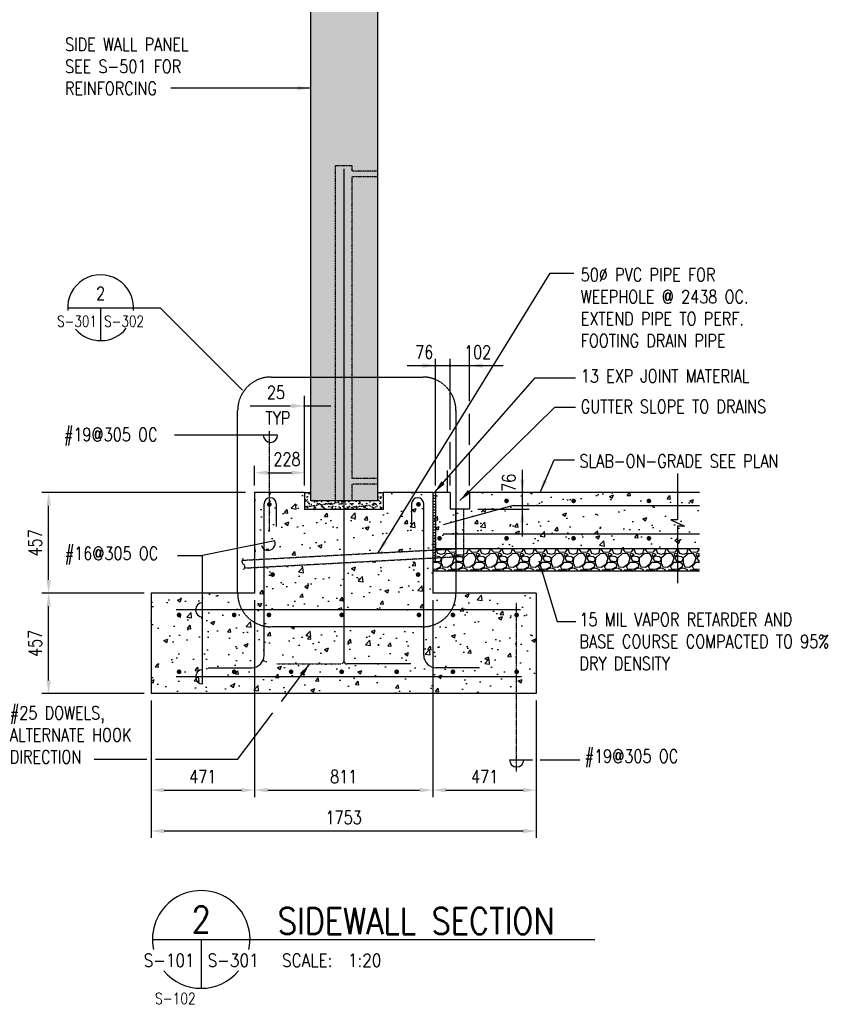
# Model space of a CAD drawing. Header units: millimetres. Extents: x 0 to 13387, y -1 to 10067.
# Tile 4 of 6: x 6024 to 9738, y 1947 to 6424. Entities that reach past the tile are written whole.
import ezdxf
from ezdxf.enums import TextEntityAlignment as Align

# ---------------------------------------------------------------- set-up
doc = ezdxf.new("R2010")
doc.units = ezdxf.units.MM
for name, pattern in [('CENTER2', [1.125, 0.75, -0.125, 0.125, -0.125]), ('HIDDEN', [0.375, 0.25, -0.125]), ('HIDDEN2', [0.1875, 0.125, -0.0625])]:
    doc.linetypes.add(name, pattern=pattern)
for name, color, linetype in [('S-ANNO-CNTR', 1, 'CENTER2'), ('S-ANNO-DIMS', 2, 'Continuous'), ('S-ANNO-PATT', 1, 'Continuous'), ('S-ANNO-SYMB_4', 4, 'Continuous'), ('S-ANNO-SYMB_5', 5, 'Continuous'), ('S-ANNO-TEXT', 3, 'Continuous'), ('S-ANNO-TEXT14', 14, 'Continuous'), ('S-SECT-CONC', 3, 'Continuous'), ('S-SECT-HIDE', 2, 'HIDDEN2'), ('S-SECT-MBND', 1, 'Continuous'), ('S-SECT-PATT', 1, 'Continuous'), ('S-SECT-RBAR', 5, 'Continuous'), ('S-STRL-MISC', 11, 'Continuous')]:
    doc.layers.add(name, color=color, linetype=linetype)
doc.styles.add('BASE16', font='romans.shx', dxfattribs={"width": 0.8})
doc.styles.add('DETNO', font='romans', dxfattribs={"width": 0.7})
doc.styles.add('ROMANS', font='ROMANS.shx', dxfattribs={"width": 0.8})
doc.styles.add('TAGS', font='romans', dxfattribs={"width": 0.5})
doc.dimstyles.new('DIM16', dxfattribs={"dimscale": 16, "dimtxt": 0.125, "dimasz": 0.09375, "dimexe": 0.0625, "dimexo": 0.0625, "dimgap": 0.0625, "dimtad": 1, "dimdec": 4, "dimzin": 3, "dimdsep": 46, "dimlunit": 4, "dimtxsty": 'BASE16', "dimblk": 'ARCHTICK', "dimcen": 0.09, "dimdle": 0.0625, "dimclrd": 256, "dimclre": 256, "dimclrt": 4, "dimadec": 0, "dimazin": 0, "dimtfac": 1, "dimtdec": 4, "dimtmove": 0, "dimatfit": 2, "dimfxl": 1, "dimfrac": 2, "dimtolj": 1, "dimtzin": 0, "dimlwd": -1, "dimlwe": -1, "dimarcsym": 0})

# ---------------------------------------------------------------- blocks, each defined once
blk = doc.blocks.new('SECTOR BUBBLE')
for p, q in [((-0.5, 0), (0.5, 0)), ((0, 0), (0, -0.5))]:
    blk.add_line(p, q)
for start, end in [(354.9415, 184.6306), (220.7746, 321.2747)]:
    blk.add_arc((0, 0), 0.5, start, end)
at = {"style": 'DETNO', "width": 0.7}
blk.add_attdef('DRAWING', text='', height=0.225, dxfattribs=at).set_placement((0, 0.057), align=Align.CENTER)
at = {"style": 'TAGS', "width": 0.4, "flags": 1}
blk.add_attdef('DET_NAME', (-0.065, -0.025), '', height=0.225, dxfattribs=at)
at = {"style": 'TAGS', "width": 0.5}
blk.add_attdef('REF', text='', height=0.225, dxfattribs=at).set_placement((-0.055, -0.289), align=Align.RIGHT)
blk.add_attdef('SHEET', (0.055, -0.289), '', height=0.225, dxfattribs=at)
blk = doc.blocks.new('*D50')
at = {"color": 2, "transparency": 16777216}
for p, q in [((7092.4, 3785.1), (7092.4, 2889.4)), ((6621.4, 3328.3), (6621.4, 2889.4)), ((6681.4, 2921), (7032.4, 2921))]:
    blk.add_line(p, q, dxfattribs=at)
for points in [[(6681.4, 2931), (6681.4, 2911), (6621.4, 2921)], [(7032.4, 2931), (7032.4, 2911), (7092.4, 2921)]]:
    blk.add_solid(points, dxfattribs=at)
at = {"layer": 'Defpoints', "color": 0, "transparency": 16777216}
for p in [(7092.4, 3816.7), (6621.4, 3359.9), (7092.4, 2921)]:
    blk.add_point(p, dxfattribs=at)
at = {"color": 3, "transparency": 16777216, "insert": (6856.9, 2982.6), "char_height": 60, "attachment_point": 5, "style": 'BASE16'}
blk.add_mtext('\\A1;471', dxfattribs=at)
blk = doc.blocks.new('*D51')
at = {"color": 2, "transparency": 16777216}
for p, q in [((7092.4, 3785.1), (7092.4, 2889.4)), ((7902.8, 3785.1), (7902.8, 2889.4)), ((7152.4, 2921), (7842.8, 2921))]:
    blk.add_line(p, q, dxfattribs=at)
for points in [[(7152.4, 2931), (7152.4, 2911), (7092.4, 2921)], [(7842.8, 2931), (7842.8, 2911), (7902.8, 2921)]]:
    blk.add_solid(points, dxfattribs=at)
at = {"layer": 'Defpoints', "color": 0, "transparency": 16777216}
for p in [(7092.4, 3816.7), (7902.8, 3816.7), (7902.8, 2921)]:
    blk.add_point(p, dxfattribs=at)
at = {"color": 3, "transparency": 16777216, "insert": (7497.6, 2982.6), "char_height": 60, "attachment_point": 5, "style": 'BASE16'}
blk.add_mtext('\\A1;811', dxfattribs=at)
blk = doc.blocks.new('*D52')
at = {"color": 2, "transparency": 16777216}
for p, q in [((7902.8, 3785.1), (7902.8, 2889.4)), ((8373.8, 3328.3), (8373.8, 2889.4)), ((7962.8, 2921), (8313.8, 2921))]:
    blk.add_line(p, q, dxfattribs=at)
for points in [[(7962.8, 2931), (7962.8, 2911), (7902.8, 2921)], [(8313.8, 2931), (8313.8, 2911), (8373.8, 2921)]]:
    blk.add_solid(points, dxfattribs=at)
at = {"layer": 'Defpoints', "color": 0, "transparency": 16777216}
for p in [(7902.8, 3816.7), (8373.8, 3359.9), (8373.8, 2921)]:
    blk.add_point(p, dxfattribs=at)
at = {"color": 3, "transparency": 16777216, "insert": (8138.3, 2982.6), "char_height": 60, "attachment_point": 5, "style": 'BASE16'}
blk.add_mtext('\\A1;471', dxfattribs=at)
blk = doc.blocks.new('*D53')
at = {"color": 2, "transparency": 16777216}
for p, q in [((6621.4, 3328.3), (6621.4, 2703.7)), ((8373.8, 3328.3), (8373.8, 2703.7)), ((6681.4, 2735.3), (8313.8, 2735.3))]:
    blk.add_line(p, q, dxfattribs=at)
for points in [[(6681.4, 2745.3), (6681.4, 2725.3), (6621.4, 2735.3)], [(8313.8, 2745.3), (8313.8, 2725.3), (8373.8, 2735.3)]]:
    blk.add_solid(points, dxfattribs=at)
at = {"layer": 'Defpoints', "color": 0, "transparency": 16777216}
for p in [(6621.4, 3359.9), (8373.8, 3359.9), (8373.8, 2735.3)]:
    blk.add_point(p, dxfattribs=at)
at = {"color": 3, "transparency": 16777216, "insert": (7497.6, 2796.9), "char_height": 60, "attachment_point": 5, "style": 'BASE16'}
blk.add_mtext('\\A1;1753', dxfattribs=at)
blk = doc.blocks.new('*D54')
at = {"layer": 'Defpoints', "color": 0, "transparency": 16777216}
for p in [(7320, 4364.1), (7092.4, 4273.9), (7320, 4273.9)]:
    blk.add_point(p, dxfattribs=at)
at = {"layer": 'S-ANNO-TEXT', "color": 2, "transparency": 16777216}
for p, q in [((7092.4, 4305.5), (7092.4, 4395.7)), ((7320, 4305.5), (7320, 4395.7)), ((7152.4, 4364.1), (7260, 4364.1))]:
    blk.add_line(p, q, dxfattribs=at)
for points in [[(7152.4, 4374.1), (7152.4, 4354.1), (7092.4, 4364.1)], [(7260, 4374.1), (7260, 4354.1), (7320, 4364.1)]]:
    blk.add_solid(points, dxfattribs=at)
at = {"layer": 'S-ANNO-TEXT', "transparency": 16777216, "insert": (7239.7, 4425.7), "char_height": 60, "attachment_point": 5, "style": 'BASE16'}
blk.add_mtext('\\A1;228', dxfattribs=at)

msp = doc.modelspace()

# ---------------------------------------------------------------- hatches: boundary and pattern name
at = {"layer": 'S-ANNO-DIMS'}
h = msp.add_hatch(dxfattribs=at)
h.set_pattern_fill('AR-SAND', color=256, scale=11.999976, style=0)
h.set_pattern_definition([(37.5, (1201.65, 2844.843), (-0.75592, 23.12184), [0, -18.239964, 0, -20.39996, 0, -19.49996]), (7.5, (1201.65, 2844.843), (21.23728, 33.86569), [0, -9.83998, 0, -16.439967, 0, -6.299987]), (327.5, (1186.89, 2844.843), (37.36963, 0.06791), [0, -5.99999, 0, -21.599957, 0, -28.199944]), (317.5, (1186.89, 2844.843), (36.07345, 10.53209), [0, -2.999994, 0, -14.15997, 0, -16.19997])])
h.paths.add_polyline_path([(7498.6, 4235.8), (7346.3, 4235.8), (7346.3, 4273.9), (7320, 4273.9), (7320, 4197.7), (7498.6, 4197.7)])
edge = h.paths.add_edge_path()
edge.add_arc((7721.7, 4215), 54.6, 144.4653, 172.2315, ccw=False)
edge.add_line((7677.3, 4246.7), (7677.3, 4273.9))
edge.add_line((7677.3, 4273.9), (7650.9, 4273.9))
edge.add_line((7650.9, 4273.9), (7650.9, 4235.8))
edge.add_line((7650.9, 4235.8), (7498.6, 4235.8))
edge.add_line((7498.6, 4235.8), (7498.6, 4197.7))
edge.add_line((7498.6, 4197.7), (7667.6, 4197.7))
edge.add_line((7667.6, 4197.7), (7667.6, 4222.4))
edge = h.paths.add_edge_path()
edge.add_arc((7692.6, 4226.6), 25.4, 127.2808, 189.4159)
edge.add_line((7667.6, 4222.4), (7667.6, 4197.7))
edge.add_line((7667.6, 4197.7), (7677.3, 4197.7))
edge.add_line((7677.3, 4197.7), (7677.3, 4246.7))
at = {"layer": 'S-ANNO-PATT'}
h = msp.add_hatch(dxfattribs=at)
h.set_pattern_fill('GRAVEL', color=256, scale=99.9998, style=0)
h.set_pattern_definition([(228.0128, (1412.651, 2012.352), (-799.998223, -899.998334), [13.4536, -1331.9061]), (184.9697, (1403.6508, 2002.352), (1199.9977052, 99.9989307), [23.0868, -2285.5879]), (132.5104, (1380.651, 2000.352), (999.997072, -1099.9986674), [16.2788, -1611.6]), (267.2737, (1341.651, 1975.352), (99.9994018, 1999.9960295), [21.0238, -2081.3516]), (292.8337, (1340.651, 1954.3523), (-499.9999905, 1199.9972412), [20.6155, -2040.9332]), (357.2737, (1348.651, 1935.3523), (-1999.9960295, 99.9994018), [21.0238, -2081.3516]), (37.6942, (1369.651, 1934.3523), (-1299.9981346, -999.9970405), [27.8028, -2752.4794]), (72.2553, (1391.6508, 1951.3523), (699.9996763, 2199.9952231), [26.24875, -2598.6269]), (121.4296, (1399.651, 1976.352), (-799.9992234, 1299.9969037), [21.095, -2088.4031]), (175.2364, (1388.651, 1994.352), (1099.997895, -99.998953), [24.0832, -1180.0739]), (222.3974, (1364.651, 1996.3522), (-1199.9983351, -1099.9970082), [31.1447, -3083.3313]), (138.8141, (1440.651, 1974.352), (-699.998895, 599.998531), [10.6301, -1052.3823]), (171.4692, (1432.6507, 1981.352), (1299.9972285, -200.000391), [20.2237, -2002.1471]), (225, (1412.65, 1984.35), (-1e-14, -99.9998), [14.1421, -127.279]), (203.1986, (1405.651, 1996.352), (499.998973, 199.999733), [7.6158, -753.96]), (291.8014, (1398.65, 1993.352), (-99.99979, 299.999427), [10.7703, -527.7451]), (30.9638, (1402.65, 1983.352), (299.999202, 199.99985), [17.4929, -565.6012]), (161.5651, (1417.65, 1992.352), (199.99964, -99.99964), [12.6491, -303.5781]), (16.3895, (1340.651, 1993.352), (999.99822, 299.998671), [17.72, -1754.281]), (70.3462, (1357.651, 1998.352), (-399.998725, -1099.9980136), [14.8661, -1471.7379]), (293.1986, (1417.651, 2012.352), (-199.999733, 499.998973), [15.2315, -746.3443]), (343.6105, (1423.651, 1998.352), (-999.99822, 299.998671), [17.72, -1754.281]), (339.444, (1340.651, 1931.352), (-499.999184, 199.9992), [17.088, -837.3107]), (294.7751, (1356.651, 1925.352), (-499.998219, 1099.998142), [14.3178, -1417.4615]), (66.8014, (1418.651, 1912.352), (199.999733, 499.998973), [15.2315, -746.3443]), (17.354, (1424.651, 1926.3523), (-1299.997602, -399.9986502), [16.7631, -1659.5391]), (69.444, (1369.651, 1912.352), (-199.9992, -499.999184), [8.544, -845.8547]), (101.3099, (1412.65, 1912.352), (-99.999563, 399.999275), [5.099, -504.8019]), (165.9638, (1411.65, 1917.352), (299.999455, -99.999606), [20.6155, -391.6942]), (186.009, (1391.651, 1922.3523), (999.997975, 99.9997317), [19.105, -1891.3885]), (303.6901, (1402.65, 1974.352), (-99.99993, 199.99956), [14.4222, -346.1322]), (353.1572, (1410.6507, 1962.3523), (1699.9965365, -200.0003998), [25.17935, -2492.7513]), (60.9454, (1435.651, 1959.352), (-399.999203, -699.998638), [10.2956, -1019.2654]), (90, (1440.65, 1968.35), (-99.9998, 99.9998), [6, -93.9998]), (120.2564, (1389.651, 1925.352), (399.998689, -699.9988456), [13.8924, -1375.3492]), (48.0128, (1382.651, 1937.352), (799.998223, 899.998334), [26.9071, -1318.4526]), (0, (1400.65, 1957.35), (99.9998, 99.9998), [26, -73.9999]), (325.3048, (1426.651, 1957.352), (-999.997426, 699.999461), [15.8114, -1565.3243]), (254.0546, (1439.651, 1948.352), (-99.99979, -399.999213), [14.5602, -713.4494]), (207.646, (1435.6507, 1934.3523), (-1899.9957807, -999.9987713), [23.7065, -2346.9427]), (175.4261, (1414.6507, 1923.3523), (-1299.9974558, 99.9992801), [25.07985, -2482.9024])])
h.paths.add_polyline_path([(9116.2, 3917.9), (9116.2, 4019.9), (8147.1, 4019.9), (8147.1, 3917.9)])
h.paths.add_polyline_path([(8043.8, 3991.4), (8007.8, 3991.4), (8007.8, 4019.9), (7915.9, 4019.9), (7915.9, 3961.9), (7902.8, 3961.9), (7902.8, 3917.9), (8147.1, 3917.9), (8147.1, 4019.9), (8043.8, 4019.9)])
at = {"layer": 'S-SECT-PATT'}
h = msp.add_hatch(dxfattribs=at)
h.set_pattern_fill('AR-CONC', color=256, scale=25.4, style=0)
h.set_pattern_definition([(50, (1201.65, 2844.84), (182.184, -15.939), [19.05, -209.55]), (355, (1201.65, 2844.84), (-35.243, 191.057), [15.24, -167.64]), (100.4514, (1216.83, 2843.52), (146.9414, 175.1176), [16.19, -178.09]), (46.1842, (1201.65, 2895.64), (271.079, -42.042), [28.575, -314.325]), (96.6356, (1224.24, 2892.14), (237.404, 247.426), [24.285, -267.135]), (351.1842, (1201.65, 2895.64), (237.404, 247.426), [22.86, -251.46]), (21, (1227.05, 2882.94), (151.6144, -102.2652), [19.05, -209.55]), (326, (1227.05, 2882.94), (61.802, 184.188), [15.24, -167.64]), (71.4514, (1239.69, 2874.42), (213.4165, 81.9227), [16.19, -178.09]), (37.5, (1201.65, 2844.843), (3.0886, 84.55504), [0, -165.608, 0, -170.18, 0, -168.275]), (7.5, (1201.65, 2844.84), (66.8197, 100.1806), [0, -97.028, 0, -161.798, 0, -64.135]), (327.5, (1145.01, 2844.843), (135.5909, -5.72894), [0, -63.5, 0, -198.12, 0, -262.89]), (317.5, (1119.61, 2844.84), (148.1293, 25.4267), [0, -82.55, 0, -131.572, 0, -186.69])])
h.paths.add_polyline_path([(7650.9, 8679.5), (7346.5, 8679.5), (7346.5, 4235.8), (7650.9, 4235.8)])
h = msp.add_hatch(dxfattribs=at)
h.set_pattern_fill('AR-CONC', color=256, scale=25.4, style=0)
h.set_pattern_definition([(50, (1021.67, 2844.84), (182.184, -15.939), [19.05, -209.55]), (355, (1021.67, 2844.84), (-35.243, 191.057), [15.24, -167.64]), (100.4514, (1036.85, 2843.52), (146.9414, 175.1176), [16.19, -178.09]), (46.1842, (1021.67, 2895.64), (271.079, -42.042), [28.575, -314.325]), (96.6356, (1044.26, 2892.14), (237.404, 247.426), [24.285, -267.135]), (351.184, (1021.67, 2895.64), (237.404, 247.426), [22.86, -251.46]), (21, (1047.07, 2882.94), (151.6144, -102.2652), [19.05, -209.55]), (326, (1047.07, 2882.94), (61.802, 184.188), [15.24, -167.64]), (71.4514, (1059.7, 2874.42), (213.4165, 81.9227), [16.19, -178.09]), (37.5, (1021.67, 2844.843), (3.0886, 84.55504), [0, -165.608, 0, -170.18, 0, -168.275]), (7.5, (1021.67, 2844.84), (66.8197, 100.1806), [0, -97.028, 0, -161.798, 0, -64.135]), (327.5, (965.03, 2844.843), (135.5909, -5.72894), [0, -63.5, 0, -198.12, 0, -262.89]), (317.5, (939.63, 2844.84), (148.1293, 25.4267), [0, -82.55, 0, -131.572, 0, -186.69])])
edge = h.paths.add_edge_path()
edge.add_line((6856.2, 3772.9), (6856.2, 3816.7))
edge.add_line((6856.2, 3816.7), (6621.4, 3816.7))
edge.add_line((6621.4, 3816.7), (6621.4, 3435.9))
edge.add_line((6621.4, 3435.9), (7193.4, 3435.9))
edge.add_line((7193.4, 3435.9), (7193.4, 3512.1))
edge.add_line((7193.4, 3512.1), (6856.2, 3512.1))
edge.add_line((6856.2, 3512.1), (6856.2, 3479.6))
edge.add_arc((6856.2, 3512.1), 32.4, 90, 270, ccw=False)
edge.add_line((6856.2, 3544.5), (6856.2, 3708))
edge.add_arc((6856.2, 3740.5), 32.4, 90, 270, ccw=False)
edge = h.paths.add_edge_path(flags=16)
edge.add_arc((6749.1, 3717.5), 5.29, 0, 360)
edge = h.paths.add_edge_path(flags=16)
edge.add_arc((6749.1, 3535.1), 5.29, 0, 360)
edge = h.paths.add_edge_path(flags=17)
edge.add_line((7193.4, 3663.6), (7167.4, 3663.6))
edge.add_arc((7167.4, 3815.6), 152, 209.6162, 270, ccw=False)
edge.add_line((7035.2, 3740.5), (6856.2, 3740.5))
edge.add_line((6856.2, 3740.5), (6856.2, 3512.1))
edge.add_line((6856.2, 3512.1), (7193.4, 3512.1))
edge.add_line((7193.4, 3512.1), (7193.4, 3663.6))
edge = h.paths.add_edge_path(flags=16)
edge.add_arc((6999.5, 3717.5), 5.29, 0, 360)
edge = h.paths.add_edge_path(flags=16)
edge.add_arc((6999.5, 3535.1), 5.29, 0, 360)
edge = h.paths.add_edge_path(flags=17)
edge.add_line((7015.4, 3815.6), (7015.4, 3816.7))
edge.add_line((7015.4, 3816.7), (6856.2, 3816.7))
edge.add_line((6856.2, 3816.7), (6856.2, 3740.5))
edge.add_line((6856.2, 3740.5), (7035.2, 3740.5))
edge.add_arc((7167.4, 3815.6), 152, 180, 209.6162, ccw=False)
edge = h.paths.add_edge_path()
edge.add_line((7236.6, 3941.1), (7092.7, 3933.3))
edge.add_line((7092.7, 3933.3), (7092.4, 3816.7))
edge.add_line((7092.4, 3816.7), (7015.4, 3816.7))
edge.add_arc((7167.4, 3815.6), 152, 179.5916, 209.6162)
edge.add_line((7035.2, 3740.5), (7236.6, 3740.5))
edge.add_line((7236.6, 3740.5), (7236.6, 3941.1))
edge = h.paths.add_edge_path()
edge.add_line((7236.6, 3740.5), (7035.2, 3740.5))
edge.add_arc((7167.4, 3815.6), 152, 209.6162, 270)
edge.add_line((7167.4, 3663.6), (7236.6, 3663.6))
edge.add_line((7236.6, 3663.6), (7236.6, 3740.5))
edge = h.paths.add_edge_path()
edge.add_arc((7264.1, 4222.4), 27.5, 97.5357, 180, ccw=False)
edge.add_line((7260.5, 4249.7), (7260.5, 4273.9))
edge.add_line((7260.5, 4273.9), (7092.4, 4273.9))
edge.add_line((7092.4, 4273.9), (7092.4, 4040.1))
edge.add_line((7092.4, 4040.1), (7236.6, 4046.8))
edge.add_line((7236.6, 4046.8), (7236.6, 4222.4))
h.paths.add_polyline_path([(7236.6, 4046.8), (7092.4, 4040.1), (7092.4, 3969.3), (7236.6, 3977)])
edge = h.paths.add_edge_path()
edge.add_line((7498.6, 4197.7), (7315, 4197.7))
edge.add_line((7315, 4197.7), (7315, 4273.9))
edge.add_line((7315, 4273.9), (7260.5, 4273.9))
edge.add_line((7260.5, 4273.9), (7260.5, 4225.6))
edge.add_arc((7260.5, 4220.3), 5.29, 0, 90, ccw=False)
edge.add_arc((7260.5, 4220.3), 5.29, -180, 0, ccw=False)
edge.add_arc((7260.5, 4220.3), 5.29, 90, 180, ccw=False)
edge.add_line((7260.5, 4225.6), (7260.5, 4249.7))
edge.add_arc((7264.1, 4222.4), 27.5, 97.5357, 180)
edge.add_line((7236.6, 4222.4), (7236.6, 4046.8))
edge.add_line((7236.6, 4046.8), (7285.3, 4054.4))
edge.add_arc((7254.8, 4043.5), 32.4, -124.05, 19.6881, ccw=False)
edge.add_line((7236.6, 4016.6), (7236.6, 3977))
edge.add_line((7236.6, 3977), (7498.6, 3991.1))
edge.add_line((7498.6, 3991.1), (7498.6, 4197.7))
h.paths.add_polyline_path([(7902.8, 4273.9), (7682.3, 4273.9), (7682.3, 4197.7), (7498.6, 4197.7), (7498.6, 3991.1), (7902.8, 4012.7)])
edge = h.paths.add_edge_path(flags=16)
edge.add_arc((7736.8, 4220.3), 5.29, 0, 360)
h.paths.add_polyline_path([(7498.6, 3955.1), (7236.6, 3941.1), (7236.6, 3740.5), (7498.6, 3740.5)])
edge = h.paths.add_edge_path(flags=16)
edge.add_arc((7275.2, 3901.1), 5.29, 0, 360)
h.paths.add_polyline_path([(7760.7, 3969.1), (7498.6, 3955.1), (7498.6, 3740.5), (7760.7, 3740.5)])
edge = h.paths.add_edge_path(flags=16)
edge.add_arc((7735.1, 3901.1), 5.29, 0, 360)
edge = h.paths.add_edge_path()
edge.add_line((8008, 3816.7), (7902.8, 3816.7))
edge.add_line((7902.8, 3816.7), (7902.8, 3976.7))
edge.add_line((7902.8, 3976.7), (7760.7, 3969.1))
edge.add_line((7760.7, 3969.1), (7760.7, 3740.5))
edge.add_line((7760.7, 3740.5), (7988.2, 3740.5))
edge.add_arc((7856.1, 3815.6), 152, 330.3838, 360.4084)
h.paths.add_polyline_path([(7498.6, 3740.5), (7236.6, 3740.5), (7236.6, 3663.6), (7498.6, 3663.6)], flags=16)
edge = h.paths.add_edge_path(flags=0)
edge.add_arc((7258.6, 3717.5), 5.29, 0, 360)
h.paths.add_polyline_path([(7760.7, 3740.5), (7498.6, 3740.5), (7498.6, 3663.6), (7760.7, 3663.6)], flags=16)
edge = h.paths.add_edge_path(flags=0)
edge.add_arc((7738.8, 3717.5), 5.29, 0, 360)
edge = h.paths.add_edge_path(flags=16)
edge.add_line((7988.2, 3740.5), (7760.7, 3740.5))
edge.add_line((7760.7, 3740.5), (7760.7, 3663.6))
edge.add_line((7760.7, 3663.6), (7856.1, 3663.6))
edge.add_arc((7856.1, 3815.6), 152, 270, 330.3838)
edge = h.paths.add_edge_path()
edge.add_arc((8284.2, 3717.5), 5.29, 180, 270, ccw=False)
edge.add_arc((8284.2, 3717.5), 5.29, 90, 180, ccw=False)
edge.add_line((8284.2, 3722.8), (8284.2, 3740.5))
edge.add_line((8284.2, 3740.5), (7236.6, 3740.5))
edge.add_line((7236.6, 3740.5), (7236.6, 3610.8))
edge.add_arc((7179.4, 3610.8), 57.1, -75.8331, 0, ccw=False)
edge.add_line((7193.4, 3555.4), (7193.4, 3512.1))
edge.add_line((7193.4, 3512.1), (8284.2, 3512.1))
edge.add_line((8284.2, 3512.1), (8284.2, 3529.8))
edge.add_arc((8284.2, 3535.1), 5.29, 180, 270, ccw=False)
edge.add_arc((8284.2, 3535.1), 5.29, 90, 180, ccw=False)
edge.add_line((8284.2, 3540.3), (8284.2, 3712.2))
edge = h.paths.add_edge_path(flags=16)
edge.add_arc((7258.6, 3535.1), 5.29, 0, 360)
edge = h.paths.add_edge_path(flags=16)
edge.add_arc((7488.5, 3535.1), 5.29, 0, 360)
edge = h.paths.add_edge_path(flags=0)
edge.add_arc((7488.5, 3717.5), 5.29, 0, 360)
edge = h.paths.add_edge_path(flags=16)
edge.add_arc((7738.8, 3535.1), 5.29, 0, 360)
edge = h.paths.add_edge_path(flags=16)
edge.add_arc((7994.4, 3535.1), 5.29, 0, 360)
edge = h.paths.add_edge_path(flags=16)
edge.add_arc((7994.4, 3717.5), 5.29, 0, 360)
h.paths.add_polyline_path([(7801.8, 3512.1), (7193.4, 3512.1), (7193.4, 3435.9), (7801.8, 3435.9)])
h.paths.add_polyline_path([(8284.2, 3512.1), (7801.8, 3512.1), (7801.8, 3435.9), (8284.2, 3435.9)])
edge = h.paths.add_edge_path()
edge.add_line((8373.8, 3816.7), (8008.1, 3816.7))
edge.add_line((8008.1, 3816.7), (8008.1, 3815.6))
edge.add_arc((7856.1, 3815.6), 152, 330.3838, 360, ccw=False)
edge.add_line((7988.2, 3740.5), (8284.2, 3740.5))
edge.add_line((8284.2, 3740.5), (8284.2, 3722.8))
edge.add_arc((8284.2, 3717.5), 5.29, 0, 90, ccw=False)
edge.add_arc((8284.2, 3717.5), 5.29, -90, 0, ccw=False)
edge.add_line((8284.2, 3712.2), (8284.2, 3540.3))
edge.add_arc((8284.2, 3535.1), 5.29, 0, 90, ccw=False)
edge.add_arc((8284.2, 3535.1), 5.29, -90, 0, ccw=False)
edge.add_line((8284.2, 3529.8), (8284.2, 3435.9))
edge.add_line((8284.2, 3435.9), (8373.8, 3435.9))
edge.add_line((8373.8, 3435.9), (8373.8, 3816.7))
h = msp.add_hatch(dxfattribs=at)
h.set_pattern_fill('AR-CONC', color=256, scale=25.4, style=0)
h.set_pattern_definition([(50, (1340.65, 2844.84), (182.184, -15.939), [19.05, -209.55]), (355, (1340.65, 2844.84), (-35.243, 191.057), [15.24, -167.64]), (100.4514, (1355.83, 2843.52), (146.9414, 175.1176), [16.19, -178.09]), (46.1842, (1340.65, 2895.64), (271.079, -42.042), [28.575, -314.325]), (96.6356, (1363.24, 2892.14), (237.404, 247.426), [24.285, -267.135]), (351.184, (1340.65, 2895.64), (237.404, 247.426), [22.86, -251.46]), (21, (1366.05, 2882.94), (151.6144, -102.2652), [19.05, -209.55]), (326, (1366.05, 2882.94), (61.802, 184.188), [15.24, -167.64]), (71.4514, (1378.69, 2874.42), (213.4165, 81.9227), [16.19, -178.09]), (37.5, (1340.65, 2844.843), (3.0886, 84.55504), [0, -165.608, 0, -170.18, 0, -168.275]), (7.5, (1340.65, 2844.84), (66.8197, 100.1806), [0, -97.028, 0, -161.798, 0, -64.135]), (327.5, (1284.01, 2844.843), (135.5909, -5.72894), [0, -63.5, 0, -198.12, 0, -262.89]), (317.5, (1258.61, 2844.84), (148.1293, 25.4267), [0, -82.55, 0, -131.572, 0, -186.69])])
h.paths.add_polyline_path([(9116.2, 4121.2), (9148.5, 4121.2), (9085.8, 4149.5), (9116.2, 4149.5), (9116.2, 4273.9), (8147.1, 4273.9), (8147.1, 4019.9), (9116.2, 4019.9)])
h.paths.add_polyline_path([(8147.1, 4273.9), (8070.3, 4273.9), (8070.3, 4197.9), (7981.3, 4197.9), (7981.3, 4273.9), (7905.3, 4273.9), (7905.3, 4019.9), (8147.1, 4019.9)])
h = msp.add_hatch(dxfattribs=at)
h.set_pattern_fill('AR-CONC', color=256, scale=25.4, style=0)
h.set_pattern_definition([(50, (1021.67, 2844.84), (182.184, -15.939), [19.05, -209.55]), (355, (1021.67, 2844.84), (-35.243, 191.057), [15.24, -167.64]), (100.4514, (1036.85, 2843.52), (146.9414, 175.1176), [16.19, -178.09]), (46.1842, (1021.67, 2895.64), (271.079, -42.042), [28.575, -314.325]), (96.6356, (1044.26, 2892.14), (237.404, 247.426), [24.285, -267.135]), (351.184, (1021.67, 2895.64), (237.404, 247.426), [22.86, -251.46]), (21, (1047.07, 2882.94), (151.6144, -102.2652), [19.05, -209.55]), (326, (1047.07, 2882.94), (61.802, 184.188), [15.24, -167.64]), (71.4514, (1059.7, 2874.42), (213.4165, 81.9227), [16.19, -178.09]), (37.5, (1021.67, 2844.843), (3.0886, 84.55504), [0, -165.608, 0, -170.18, 0, -168.275]), (7.5, (1021.67, 2844.84), (66.8197, 100.1806), [0, -97.028, 0, -161.798, 0, -64.135]), (327.5, (965.03, 2844.843), (135.5909, -5.72894), [0, -63.5, 0, -198.12, 0, -262.89]), (317.5, (939.63, 2844.84), (148.1293, 25.4267), [0, -82.55, 0, -131.572, 0, -186.69])])
h.paths.add_polyline_path([(6621.4, 3435.9), (8373.8, 3435.9), (8373.8, 3359.9), (6621.4, 3359.9)])

# ---------------------------------------------------------------- linework, layer by layer
at = {"layer": 'S-ANNO-CNTR', "linetype": 'CENTER2', "ltscale": 7}
for p, q in [((7159.5, 4097.1), (7159.5, 4555.2)), ((8284.2, 3005.6), (8284.2, 3772.2))]:
    msp.add_line(p, q, dxfattribs=at)
at = {"layer": 'S-ANNO-DIMS'}
for p, q in [((6541.7, 5114.3), (6662.4, 5114.3)), ((7036.8, 4739.9), (6662.4, 5114.3)), ((7909.2, 4850.8), (7785.7, 4850.8)), ((7981.3, 4850.8), (7857.7, 4850.8)), ((7315, 4667.8), (7438.6, 4667.8)), ((7197, 4534.7), (6727.7, 4534.7)), ((7969.3, 4273.9), (7969.3, 4374.2)), ((7184.3, 4054.4), (6856.2, 3987.3)), ((6741.7, 3987.3), (6856.2, 3987.3)), ((6856.2, 3403.6), (6856.2, 3987.3)), ((8251.8, 3059), (8355.9, 3059)), ((8391.8, 3059), (8572.1, 3059))]:
    msp.add_line(p, q, dxfattribs=at)
at = {"layer": 'S-ANNO-DIMS', "color": 2}
for p, q in [((7915.9, 4305.9), (7915.9, 4882.4)), ((7981.3, 4559.3), (7981.3, 4882.4)), ((8070.3, 4689.2), (8070.3, 4882.4)), ((8223.6, 4850.8), (7981.3, 4850.8)), ((7320, 4305.9), (7320, 4713.2)), ((7072.6, 4667.8), (7255, 4667.8)), ((8070.3, 4491), (8070.3, 4632)), ((7981.3, 4380.6), (7981.3, 4503.3)), ((8070.3, 4305.9), (8070.3, 4457)), ((7981.3, 4305.9), (7981.3, 4350.3)), ((8310.3, 4073.7), (8310.3, 4376.8)), ((7051.2, 4273.9), (6124.1, 4273.9)), ((6155.7, 3876.7), (6155.7, 4213.9)), ((8108.2, 4197.9), (8341.9, 4197.9)), ((6589.8, 3816.7), (6124.1, 3816.7)), ((6589.8, 3816.7), (6124.1, 3816.7)), ((6155.7, 3419.9), (6155.7, 3756.7)), ((6589.8, 3359.9), (6124.1, 3359.9))]:
    msp.add_line(p, q, dxfattribs=at)
at = {"layer": 'S-ANNO-DIMS', "const_width": 6.29}
msp.add_lwpolyline([(7978.1, 4850.8, 1), (7984.4, 4850.8, 1)], format="xyb", close=True, dxfattribs=at)
at = {"layer": 'S-ANNO-DIMS'}
for points in [[(7902.8, 3961.9), (7915.9, 3961.9), (7915.9, 4072.3)], [(7173.8, 3271.9), (7012.7, 3059.6), (6641, 3059.6)], [(6601.8, 3059.6), (6363, 3059.6)]]:
    msp.add_lwpolyline(points, dxfattribs=at)
for centre, start, end in [((7164.5, 4534.7), 180, 0), ((7153.8, 4043.5), 199.6881, 19.6881), ((6856.2, 3740.5), 90, 270), ((6856.2, 3436.1), 90, 270), ((8284.2, 3059), 180, 0)]:
    msp.add_arc(centre, 32.4, start, end, dxfattribs=at)
at = {"layer": 'S-ANNO-DIMS', "color": 2}
for points in [[(7855.9, 4860.8), (7855.9, 4840.8), (7915.9, 4850.8)], [(8130.3, 4860.8), (8130.3, 4840.8), (8070.3, 4850.8)], [(7260, 4677.8), (7260, 4657.8), (7320, 4667.8)], [(7406.3, 4677.8), (7406.3, 4657.8), (7346.3, 4667.8)], [(8300.3, 4333.9), (8320.3, 4333.9), (8310.3, 4273.9)], [(6145.7, 4213.9), (6165.7, 4213.9), (6155.7, 4273.9)], [(8300.3, 4137.9), (8320.3, 4137.9), (8310.3, 4197.9)], [(6145.7, 3876.7), (6165.7, 3876.7), (6155.7, 3816.7)], [(6145.7, 3756.7), (6165.7, 3756.7), (6155.7, 3816.7)], [(6145.7, 3419.9), (6165.7, 3419.9), (6155.7, 3359.9)]]:
    msp.add_solid(points, dxfattribs=at)
at = {"layer": 'S-ANNO-PATT'}
for p, q in [((7902.8, 4273.9), (7915.9, 4273.9)), ((7902.8, 4260.9), (7915.9, 4260.9)), ((7902.8, 4247.9), (7915.9, 4247.9)), ((7902.8, 4234.9), (7915.9, 4234.9)), ((7902.8, 4221.9), (7915.9, 4221.9)), ((7902.8, 4208.9), (7915.9, 4208.9)), ((7902.8, 4195.9), (7915.9, 4195.9)), ((7902.8, 4182.9), (7915.9, 4182.9)), ((7902.8, 4169.9), (7915.9, 4169.9)), ((7902.8, 4156.9), (7915.9, 4156.9)), ((7902.8, 4143.9), (7915.9, 4143.9)), ((7902.8, 4130.9), (7915.9, 4130.9)), ((7902.8, 4117.9), (7915.9, 4117.9)), ((7902.8, 4104.9), (7915.9, 4104.9)), ((7902.8, 4091.9), (7915.9, 4091.9)), ((7902.8, 4078.9), (7915.9, 4078.9)), ((7902.8, 4065.9), (7915.9, 4065.9)), ((7902.8, 4052.9), (7915.9, 4052.9)), ((7902.8, 4039.9), (7915.9, 4039.9)), ((7902.8, 4026.9), (7915.9, 4026.9)), ((7902.8, 4013.9), (7915.9, 4013.9)), ((7902.8, 4000.9), (7915.9, 4000.9)), ((7902.8, 3987.9), (7915.9, 3987.9)), ((7902.8, 3974.9), (7915.9, 3974.9))]:
    msp.add_line(p, q, dxfattribs=at)
at = {"layer": 'S-ANNO-SYMB_5'}
for p, q in [((6627.3, 2242.2), (7197.6, 2242.2)), ((6849.5, 2242.2), (6849.5, 2020)), ((7197.6, 2242.2), (8639.2, 2242.2))]:
    msp.add_line(p, q, dxfattribs=at)
at = {"layer": 'S-ANNO-SYMB_5', "color": 1, "linetype": 'HIDDEN', "ltscale": 7}
msp.add_lwpolyline([(7167.4, 4799.3), (7856.1, 4799.3, -0.414214), (8008.1, 4647.3), (8008.1, 3815.6, -0.414214), (7856.1, 3663.6), (7167.4, 3663.6, -0.414214), (7015.4, 3815.6), (7015.4, 4647.3, -0.414214)], format="xyb", close=True, dxfattribs=at)
at = {"layer": 'S-ANNO-SYMB_5'}
for start, end in [(348.1652, 191.8348), (220.0956, 319.9044)]:
    msp.add_arc((6849.5, 2242.2), 222.2, start, end, dxfattribs=at)
at = {"layer": 'S-SECT-CONC'}
for p, q in [((7346.5, 8679.5), (7346.3, 4235.8)), ((7651.1, 8679.5), (7650.9, 4235.8)), ((7092.4, 4273.9), (7092.4, 3816.7)), ((7320, 4273.9), (7092.4, 4273.9)), ((7320, 4273.9), (7320, 4197.7)), ((7902.8, 4273.9), (7677.3, 4273.9)), ((7677.3, 4273.9), (7677.3, 4197.7)), ((7902.8, 4273.9), (7902.8, 3816.7)), ((7915.9, 4273.9), (7915.9, 4019.9)), ((7981.3, 4273.9), (7915.9, 4273.9)), ((7981.3, 4273.9), (7981.3, 4197.9)), ((9116.2, 4273.9), (8070.3, 4273.9)), ((8070.3, 4273.9), (8070.3, 4197.9)), ((7650.9, 4235.8), (7346.3, 4235.8)), ((7677.3, 4197.7), (7320, 4197.7)), ((8070.3, 4197.9), (7981.3, 4197.9)), ((7915.9, 4019.9), (9116.2, 4019.9)), ((6621.4, 3816.7), (6621.4, 3359.9)), ((7092.4, 3816.7), (6621.4, 3816.7)), ((8373.8, 3816.7), (7902.8, 3816.7)), ((8373.8, 3816.7), (8373.8, 3359.9)), ((8373.8, 3359.9), (6621.4, 3359.9))]:
    msp.add_line(p, q, dxfattribs=at)
msp.add_lwpolyline([(9015.2, 4361.3), (9015.2, 4149.5), (8984.8, 4149.5), (9047.5, 4121.2), (9015.2, 4121.2), (9015.2, 3862.3)], dxfattribs=at)
at = {"layer": 'S-SECT-HIDE', "linetype": 'HIDDEN2', "ltscale": 10}
for p, q in [((7460.6, 4235.8), (7460.6, 5759.8)), ((7536.6, 5759.8), (7460.6, 5759.8)), ((7536.6, 5734.4), (7536.6, 5759.8)), ((7651, 5734.4), (7536.6, 5734.4)), ((7536.6, 4337.4), (7536.6, 5709)), ((7651, 5709), (7536.6, 5709)), ((7650.9, 4337.4), (7536.6, 4337.4)), ((7536.6, 4235.8), (7536.6, 4312)), ((7650.9, 4312), (7536.6, 4312))]:
    msp.add_line(p, q, dxfattribs=at)
at = {"layer": 'S-SECT-HIDE', "linetype": 'HIDDEN2', "ltscale": 0.5}
for p, q in [((8007.8, 4018.4), (8007.8, 4197.9)), ((8043.8, 3984.3), (8043.8, 4197.9)), ((7035.4, 3966.3), (8007.8, 4018.4)), ((7047.6, 3930.9), (8043.8, 3984.3))]:
    msp.add_line(p, q, dxfattribs=at)
for centre, start, end in [((7050.4, 3961.7), 126.1083, 235.5539), ((7032.7, 3935.8), 306.1083, 55.5539)]:
    msp.add_arc(centre, 15.7, start, end, dxfattribs=at)
at = {"layer": 'S-SECT-MBND'}
for p, q in [((7320, 4273.9), (7346.3, 4273.9)), ((7650.9, 4273.9), (7677.3, 4273.9))]:
    msp.add_line(p, q, dxfattribs=at)
at = {"layer": 'S-SECT-RBAR'}
for p, q in [((7498.6, 5746.3), (7498.6, 3507.6)), ((7135.6, 3534.8), (7135.6, 4222.4)), ((7190.6, 4222.4), (7190.6, 4120.4)), ((7806.6, 4222.4), (7806.6, 4120.4)), ((7861.7, 3534.8), (7861.7, 4222.4)), ((7950.1, 4086.1), (9116.2, 4086.1)), ((8301.5, 3740.5), (6735.4, 3740.5)), ((7803.6, 3494.6), (7511.6, 3494.6)), ((6881.6, 3477.7), (7078.4, 3477.7)), ((8115.7, 3477.7), (7918.8, 3477.7)), ((8305.9, 3436.1), (6735.4, 3436.1))]:
    msp.add_line(p, q, dxfattribs=at)
at = {"layer": 'S-SECT-RBAR', "linetype": 'Continuous', "ltscale": 0.371}
for q in [(7950.6, 4126.7), (9116.2, 4215.5)]:
    msp.add_line((8268.8, 4215.5), q, dxfattribs=at)
at = {"layer": 'S-SECT-RBAR', "linetype": 'HIDDEN2'}
msp.add_line((7193.6, 3494.6), (7485.6, 3494.6), dxfattribs=at)
at = {"layer": 'S-SECT-RBAR', "const_width": 10.6}
for points in [[(7154.2, 4220.3, 1), (7164.8, 4220.3, 1)], [(7843.1, 4220.3, -1), (7832.5, 4220.3, -1)], [(8233.1, 4236.1, -1), (8243.6, 4236.1, -1)], [(8537.9, 4236.1, -1), (8548.4, 4236.1, -1)], [(8880.7, 4236.1, -1), (8891.2, 4236.1, -1)], [(7928.3, 4065.9, -1), (7938.8, 4065.9, -1)], [(8233.1, 4065.9, -1), (8243.6, 4065.9, -1)], [(8537.9, 4065.9, -1), (8548.4, 4065.9, -1)], [(8880.7, 4065.9, -1), (8891.2, 4065.9, -1)], [(7168.9, 3901.1, 1), (7179.5, 3901.1, 1)], [(7841.4, 3901.1, -1), (7830.8, 3901.1, -1)], [(6754.4, 3717.5, 1), (6743.8, 3717.5, 1)], [(6994.2, 3717.5, -1), (7004.8, 3717.5, -1)], [(7152.3, 3717.5, -1), (7162.8, 3717.5, -1)], [(7483.2, 3717.5, -1), (7493.8, 3717.5, -1)], [(7834.5, 3717.5, -1), (7845.1, 3717.5, -1)], [(7989.1, 3717.5, -1), (7999.7, 3717.5, -1)], [(8278.9, 3717.5, -1), (8289.5, 3717.5, -1)], [(6754.4, 3459.1, -1), (6743.8, 3459.1, -1)], [(6994.2, 3459.1, 1), (7004.8, 3459.1, 1)], [(7253.3, 3459.1, 1), (7263.8, 3459.1, 1)], [(7483.2, 3459.1, 1), (7493.8, 3459.1, 1)], [(7733.5, 3459.1, 1), (7744.1, 3459.1, 1)], [(7989.1, 3459.1, 1), (7999.7, 3459.1, 1)], [(8278.9, 3459.1, 1), (8289.5, 3459.1, 1)]]:
    msp.add_lwpolyline(points, format="xyb", close=True, dxfattribs=at)
at = {"layer": 'S-SECT-RBAR'}
for centre, radius, start, end in [((7163.1, 4222.4), 27.5, 0, 180), ((7834.1, 4222.4), 27.5, 0, 180), ((7078.4, 3534.8), 57.1, 270, 0), ((7511.6, 3507.6), 13, 180, 270), ((7918.8, 3534.8), 57.2, 180, 270)]:
    msp.add_arc(centre, radius, start, end, dxfattribs=at)
at = {"layer": 'S-SECT-RBAR', "linetype": 'HIDDEN2'}
msp.add_arc((7485.6, 3507.6), 13, 270, 0, dxfattribs=at)
at = {"layer": 'S-STRL-MISC', "linetype": 'HIDDEN2', "ltscale": 0.5}
msp.add_line((8007.8, 3991.4), (8043.8, 3991.4), dxfattribs=at)
at = {"layer": 'S-STRL-MISC'}
msp.add_line((7902.8, 3917.9), (9116.2, 3917.9), dxfattribs=at)

# ---------------------------------------------------------------- block references
at = {"layer": 'S-ANNO-SYMB_4'}
ref = msp.add_blockref('SECTOR BUBBLE', (6392, 5114.3), dxfattribs=dict(at, xscale=299.4354545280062, yscale=299.4354545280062, zscale=299.4354545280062))
ref.add_attrib('DRAWING', '2', dxfattribs={"layer": '0', "color": 4, "height": 60, "style": 'ROMANS', "width": 0.796875}).set_placement((6392, 5131.5), align=Align.BOTTOM_CENTER)
ref.add_attrib('SHEET', 'S-302', (6408.4, 5027.7), dxfattribs={"layer": '0', "color": 4, "height": 50, "style": 'ROMANS', "width": 0.796875})
ref.add_attrib('REF', 'S-301', dxfattribs={"layer": '0', "color": 4, "height": 50, "style": 'ROMANS', "width": 0.796875}).set_placement((6375.5, 5027.7), align=Align.RIGHT)

# ---------------------------------------------------------------- texts
at = {"layer": 'S-ANNO-TEXT', "style": 'ROMANS', "width": 0.85}
msp.add_text('S-101', height=60, dxfattribs=at).set_placement((6819.8, 2117.2), align=Align.RIGHT)
for s, p in [('S-301', (6879.3, 2117.2)), ('SCALE:  1:20', (7216.9, 2117.2))]:
    msp.add_text(s, height=60, dxfattribs=at).set_placement(p)
at = {"layer": 'S-ANNO-TEXT', "attachment_point": 1, "style": 'BASE16'}
for s, insert, char_height, width in [('SIDE WALL PANEL \\PSEE S-501 FOR\\PREINFORCING', (6230.1, 6341.6), 60, 1490.459), ('50%%C PVC PIPE FOR\\PWEEPHOLE @ 2438 OC.\\PEXTEND PIPE TO PERF. \\PFOOTING DRAIN PIPE', (8575.7, 5294.4), 60, 1490.459), ('13 EXP JOINT MATERIAL', (8575.7, 4833.9), 60, 1490.459), ('GUTTER SLOPE TO DRAINS', (8575.7, 4695.1), 60, 1490.459), ('#19@305 OC', (6225, 4567.5), 60, 1490.459), ('SLAB-ON-GRADE SEE PLAN', (8569.9, 4447.3), 60, 1490.459), ('#16@305 OC', (6228.6, 4027.6), 60, 1490.459), ('15 MIL VAPOR RETARDER AND  BASE COURSE COMPACTED TO 95% DRY DENSITY', (8569.9, 3726.9), 60, 1261.361), ('#25 DOWELS, ALTERNATE HOOK\\PDIRECTION', (5979, 3302), 60, 736.064), ('#19@305 OC', (8593.2, 3105.6), 60, 736.064), ('S-102', (6639.7, 1999), 50.8, 1490.459)]:
    msp.add_mtext(s, dxfattribs=dict(at, insert=insert, char_height=char_height, width=width))
at = {"layer": 'S-ANNO-TEXT', "char_height": 60, "attachment_point": 5, "style": 'BASE16'}
for s, insert in [('76', (7864.1, 4912.4)), ('102', (8106.8, 4912.4)), ('25', (7189.5, 4729.4)), ('TYP', (7198.5, 4612.8))]:
    msp.add_mtext(s, dxfattribs=dict(at, insert=insert))
at = {"layer": 'S-ANNO-TEXT', "char_height": 60, "attachment_point": 5, "rotation": 90, "style": 'BASE16'}
for s, insert in [('\\A1;76', (8248.7, 4317.9)), ('\\A1;457', (6094.1, 4045.3)), ('\\A1;457', (6094.1, 3588.3))]:
    msp.add_mtext(s, dxfattribs=dict(at, insert=insert))
at = {"layer": 'S-ANNO-TEXT14', "style": 'ROMANS', "width": 0.85}
msp.add_text('2', height=120, dxfattribs=at).set_placement((6849.5, 2273.9), align=Align.CENTER)
msp.add_text('SIDEWALL SECTION', height=120, dxfattribs=at).set_placement((7197.6, 2266.1))

# ---------------------------------------------------------------- dimensions: what is measured, and where the dimension line sits
for base, p1, p2, picture, middle in [((7092.4, 2921), (6621.4, 3359.9), (7092.4, 3816.7), '*D50', (6856.9, 2982.6)), ((8373.8, 2921), (7902.8, 3816.7), (8373.8, 3359.9), '*D52', (8138.3, 2982.6))]:
    dim = msp.add_linear_dim(base=base, p1=p1, p2=p2, dimstyle='DIM16', override={"dimscale": 20, "dimtxt": 3, "dimasz": 3, "dimexe": 1.58, "dimexo": 1.58, "dimgap": 1.58, "dimtoh": 1, "dimdec": 0, "dimlunit": 2, "dimdle": 0, "dimclrd": 2, "dimclre": 2, "dimclrt": 3, "dimtfac": 0.7, "dimtdec": 0, "dimtix": 1, "dimtmove": 1, "dimfxl": 1.6})
    dim.commit()
    dim.dimension.update_dxf_attribs({"geometry": picture, "text_midpoint": middle})
for base, p1, p2, text, picture, middle in [((7902.8, 2921), (7092.4, 3816.7), (7902.8, 3816.7), '811', '*D51', (7497.6, 2982.6)), ((8373.8, 2735.3), (6621.4, 3359.9), (8373.8, 3359.9), '1753', '*D53', (7497.6, 2796.9))]:
    dim = msp.add_linear_dim(base=base, p1=p1, p2=p2, text=text, dimstyle='DIM16', override={"dimscale": 20, "dimtxt": 3, "dimasz": 3, "dimexe": 1.58, "dimexo": 1.58, "dimgap": 1.58, "dimtoh": 1, "dimdec": 0, "dimlunit": 2, "dimdle": 0, "dimclrd": 2, "dimclre": 2, "dimclrt": 3, "dimtfac": 0.7, "dimtdec": 0, "dimtix": 1, "dimtmove": 1, "dimfxl": 1.6})
    dim.commit()
    dim.dimension.update_dxf_attribs({"geometry": picture, "text_midpoint": middle})
at = {"layer": 'S-ANNO-TEXT'}
dim = msp.add_linear_dim(base=(7320, 4364.1), p1=(7092.4, 4273.9), p2=(7320, 4273.9), dimstyle='DIM16', override={"dimscale": 20, "dimtxt": 3, "dimasz": 3, "dimexe": 1.58, "dimexo": 1.58, "dimgap": 1.58, "dimtoh": 1, "dimdec": 0, "dimlunit": 2, "dimdle": 0, "dimclrd": 2, "dimclre": 2, "dimclrt": 256, "dimtfac": 0.7, "dimtdec": 0, "dimtix": 1, "dimtmove": 1, "dimfxl": 1.6}, dxfattribs=at)
dim.commit()
dim.dimension.update_dxf_attribs({"geometry": '*D54', "text_midpoint": (7239.7, 4364.1), "dimtype": 160})

# ---------------------------------------------------------------- leaders
at = {"layer": 'S-ANNO-DIMS'}
for points in [[(7346.4, 6112.8), (6711, 6112.8)], [(7654.4, 3999.4), (8436.7, 5272.1), (8544.8, 5272.1)], [(7910, 4273.9), (8367.8, 4795.9), (8551.6, 4795.9)], [(8026.3, 4237.3), (8457.9, 4662), (8551.6, 4662)], [(8390.5, 4273.9), (8455.3, 4423.3), (8547, 4423.3)], [(8385.7, 3964.3), (8469.2, 3687.3), (8553.9, 3687.3)], [(7342.9, 3494.6), (7213, 3323.5)]]:
    msp.add_leader(points, dimstyle='DIM16', override={"dimscale": 20, "dimtxt": 3, "dimasz": 3, "dimexe": 1.58, "dimexo": 1.58, "dimgap": 1.58, "dimtad": 0, "dimtoh": 1, "dimdec": 0, "dimlunit": 2, "dimdle": 0, "dimclrd": 2, "dimclre": 2, "dimtfac": 0.7, "dimtdec": 0, "dimtix": 1, "dimtmove": 1}, dxfattribs=at)

doc.saveas('drawing.dxf')
